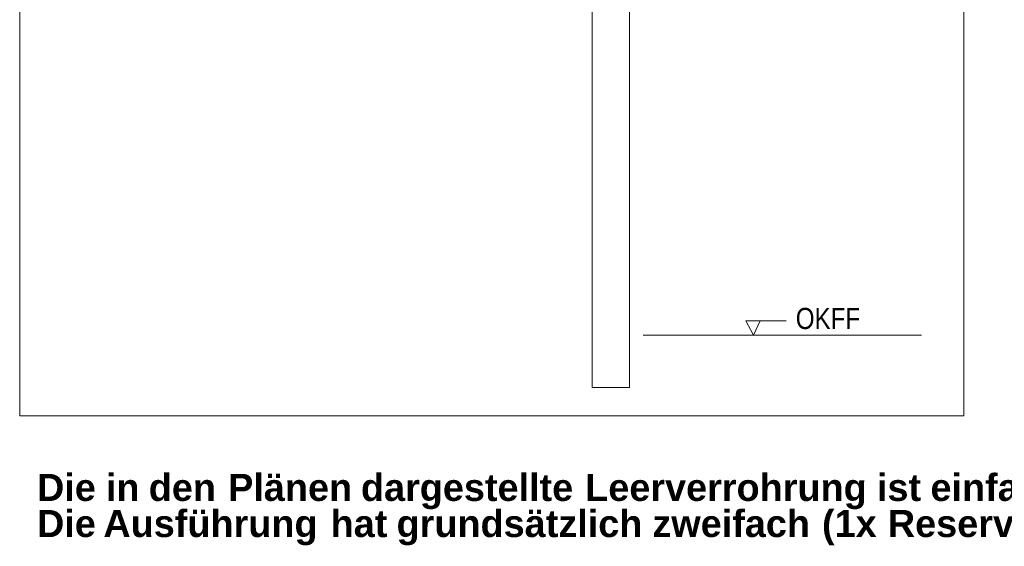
# Model space of a CAD drawing. Extents: x -620 to 300, y 62 to 1162.
# Tile 205 of 256: x 123 to 188, y 850 to 885. Entities that reach past the tile are written whole.
import ezdxf
from ezdxf.lldxf.tags import DXFTag

# ---------------------------------------------------------------- set-up
doc = ezdxf.new("R2010")
doc.units = 0
doc.layers.get('0').update_dxf_attribs({"lineweight": 13})
doc.layers.add('E_Detail_Beschriftung', color=7, linetype='Continuous', lineweight=13, true_color=0x009900)
doc.layers.add('E_Detail_Linie_Text_Bem', color=7, linetype='Continuous', lineweight=13)
doc.styles.get("Standard").update_dxf_attribs({"font": 'ARIALN.TTF'})
tags = doc.linetypes.add('fein_strichliert-A06G94UT8I', pattern=[4, 1, -2, 1]).pattern_tags.tags
tags[8:9] = [DXFTag(74, 4), DXFTag(75, 0), DXFTag(340, '0'), DXFTag(46, 0.0), DXFTag(50, 0.0), DXFTag(44, 0.0), DXFTag(45, 0.0)]
tags[6:7] = [DXFTag(74, 4), DXFTag(75, 0), DXFTag(340, '0'), DXFTag(46, 0.0), DXFTag(50, 0.0), DXFTag(44, 0.0), DXFTag(45, 0.0)]
tags[4:5] = [DXFTag(74, 4), DXFTag(75, 0), DXFTag(340, '0'), DXFTag(46, 0.0), DXFTag(50, 0.0), DXFTag(44, 0.0), DXFTag(45, 0.0)]

# ---------------------------------------------------------------- blocks, each defined once
blk = doc.blocks.new('Referenz-A06G94UU8I')
at = {"layer": 'E_Detail_Linie_Text_Bem', "linetype": 'fein_strichliert-A06G94UT8I', "ltscale": 0.65}
for p, q in [((122.725, 920.189), (122.725, 858.872)), ((185.494, 858.872), (185.494, 920.189)), ((122.725, 858.872), (182.468, 858.872)), ((182.468, 858.872), (185.494, 858.872))]:
    blk.add_line(p, q, dxfattribs=at)
at = {"layer": 'E_Detail_Linie_Text_Bem', "linetype": 'Continuous', "ltscale": 0.13}
for p, q in [((163.277, 909.942), (163.277, 860.762)), ((160.777, 860.762), (160.777, 888.762)), ((164.17, 864.241), (182.677, 864.241)), ((163.277, 860.762), (160.777, 860.762))]:
    blk.add_line(p, q, dxfattribs=at)
at = {"layer": 'E_Detail_Linie_Text_Bem', "color": 0, "linetype": 'Continuous', "ltscale": 0.13}
for p, q in [((171.504, 864.241), (170.995, 865.19)), ((170.995, 865.19), (173.679, 865.19)), ((171.962, 865.194), (171.504, 864.241))]:
    blk.add_line(p, q, dxfattribs=at)
at = {"layer": 'E_Detail_Beschriftung', "linetype": 'Continuous', "ltscale": 0.13, "insert": (174.325, 866.046), "char_height": 1.4, "attachment_point": 1}
blk.add_mtext('{\\fArial Narrow;OKFF}', dxfattribs=at)
at = {"layer": 'E_Detail_Beschriftung', "color": 1, "linetype": 'Continuous', "lineweight": 35, "ltscale": 0.35, "true_color": 0xff0000, "char_height": 1.8, "attachment_point": 1}
for s, insert in [('{\\fArial|b1|i0;Die}', (123.875, 855.018)), ('{\\fArial|b1|i0;in}', (128.456, 855.018)), ('{\\fArial|b1|i0;den}', (131.305, 855.018)), ('{\\fArial|b1|i0;Plänen}', (136.584, 855.018)), ('{\\fArial|b1|i0;dargestellte}', (145.413, 855.018)), ('{\\fArial|b1|i0;Leerverrohrung}', (160.323, 855.018)), ('{\\fArial|b1|i0;ist}', (179.722, 855.018)), ('{\\fArial|b1|i0;einfach}', (183.281, 855.018)), ('{\\fArial|b1|i0;Die}', (123.875, 852.62)), ('{\\fArial|b1|i0;Ausführung}', (128.287, 852.62)), ('{\\fArial|b1|i0;hat}', (143.396, 852.62)), ('{\\fArial|b1|i0;grundsätzlich}', (147.782, 852.62)), ('{\\fArial|b1|i0;zweifach}', (164.789, 852.62)), ('{\\fArial|b1|i0;(1x}', (176.07, 852.62)), ('{\\fArial|b1|i0;Reserve)}', (180.445, 852.62))]:
    blk.add_mtext(s, dxfattribs=dict(at, insert=insert))

msp = doc.modelspace()

# ---------------------------------------------------------------- block references
at = {"color": 8, "lineweight": 25, "ltscale": 0.25, "true_color": 0x808080}
msp.add_blockref('Referenz-A06G94UU8I', (0, 0), dxfattribs=at)

doc.saveas('drawing.dxf')
